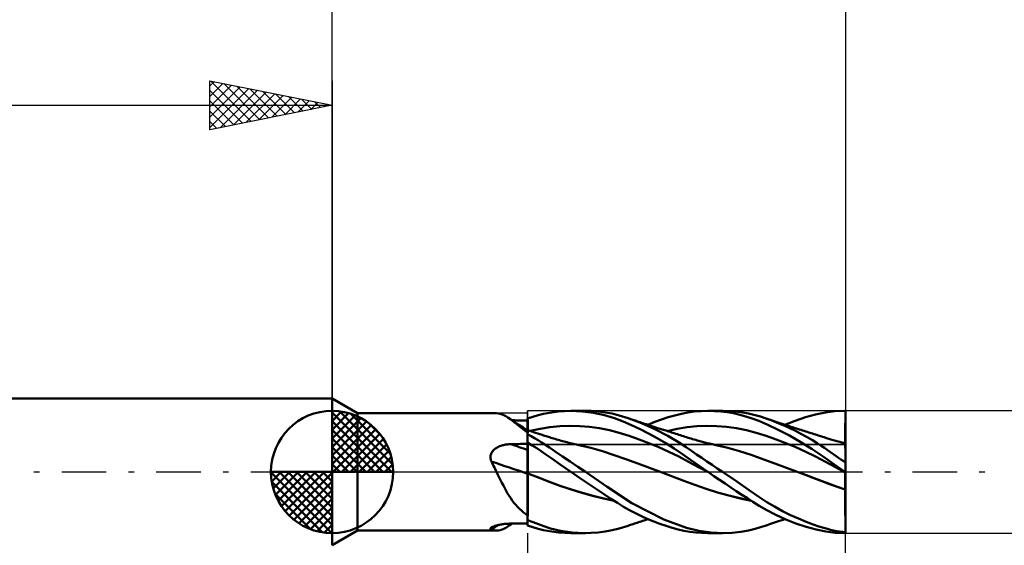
# Model space of a CAD drawing. Header units: millimetres. Extents: x -53 to 71, y -37 to 40.
# Tile 3 of 6: x -13 to 28, y -3 to 18. Entities that reach past the tile are written whole.
import ezdxf

# ---------------------------------------------------------------- set-up
doc = ezdxf.new("R2010")
doc.units = ezdxf.units.MM
doc.header["$LTSCALE"] = 4.55
doc.linetypes.add('LONGDASH_DASH', pattern=[0.85, 0.4, -0.2, 0.05, -0.2])
for name, color, linetype in [('1', 4, 'CONTINUOUS'), ('2', 7, 'CONTINUOUS'), ('4', 2, 'LONGDASH_DASH'), ('CUT', 1, 'CONTINUOUS'), ('NOCUT', 7, 'CONTINUOUS'), ('SK1', 4, 'CONTINUOUS'), ('SK2', 7, 'CONTINUOUS'), ('SK4', 2, 'LONGDASH_DASH')]:
    doc.layers.add(name, color=color, linetype=linetype)

msp = doc.modelspace()

# ---------------------------------------------------------------- linework, layer by layer
at = {"layer": '1', "color": 4, "linetype": 'CONTINUOUS', "lineweight": 50}
for p, q in [((1.039, 2.4), (0, 3)), ((0, -3), (0, 3)), ((8.65, 2.375), (8.891, 2.425)), ((8.891, 2.425), (9.262, 2.476)), ((9.262, 2.476), (9.764, 2.5)), ((10.227, 2.48), (9.764, 2.5)), ((9.765, 2.5), (10.364, 2.5)), ((10.693, 2.421), (10.227, 2.48)), ((10.605, 2.495), (10.317, 2.5)), ((10.89, 2.474), (10.605, 2.495)), ((11.15, 2.322), (10.693, 2.421)), ((11.174, 2.438), (10.89, 2.474)), ((11.456, 2.385), (11.174, 2.438)), ((14.294, 2.381), (14.558, 2.433)), ((14.558, 2.433), (14.823, 2.47)), ((14.823, 2.47), (15.101, 2.493)), ((15.101, 2.493), (15.386, 2.5)), ((15.372, 2.5), (15.969, 2.5)), ((15.643, 2.493), (15.386, 2.5)), ((15.901, 2.474), (15.643, 2.493)), ((16.158, 2.443), (15.901, 2.474)), ((16.371, 2.485), (16.009, 2.5)), ((16.416, 2.399), (16.158, 2.443)), ((16.725, 2.446), (16.371, 2.485)), ((17.036, 2.391), (16.725, 2.446)), ((19.778, 2.352), (20.181, 2.435)), ((20.181, 2.435), (20.573, 2.484)), ((20.573, 2.484), (20.975, 2.5)), ((20.973, 2.5), (21, 2.5)), ((20.979, 2.5), (20.975, 2.5)), ((20.983, 2.5), (20.979, 2.5)), ((20.987, 2.5), (20.983, 2.5)), ((20.992, 2.5), (20.987, 2.5)), ((20.996, 2.5), (20.992, 2.5)), ((21, 2.5), (20.996, 2.5)), ((20.999, 2.32), (21, 2.495)), ((20.999, 2.407), (21, 2.495)), ((21, 2.5), (21, 2.5)), ((21, 2.499), (21, 2.5)), ((21, 2.498), (21, 2.499)), ((21, 2.497), (21, 2.498)), ((21, 2.497), (21, 2.497)), ((21, 2.496), (21, 2.497)), ((21, 2.495), (21, 2.496)), ((21, 2.407), (21, 2.495)), ((1.039, 2.4), (6.731, 2.4)), ((1.039, -2.4), (1.039, 2.4)), ((6.803, 2.395), (6.729, 2.4)), ((6.878, 2.381), (6.803, 2.395)), ((6.953, 2.357), (6.878, 2.381)), ((7.031, 2.323), (6.953, 2.357)), ((7.111, 2.279), (7.031, 2.323)), ((7.192, 2.228), (7.111, 2.279)), ((7.277, 2.169), (7.192, 2.228)), ((7.296, 2.159), (7.192, 2.228)), ((7.365, 2.103), (7.277, 2.169)), ((7.399, 2.09), (7.296, 2.159)), ((7.471, 2.112), (7.365, 2.113)), ((7.458, 2.03), (7.365, 2.103)), ((7.503, 2.022), (7.399, 2.09)), ((7.556, 1.952), (7.458, 2.03)), ((7.577, 2.111), (7.471, 2.112)), ((7.641, 1.933), (7.503, 2.022)), ((7.682, 2.11), (7.577, 2.111)), ((7.788, 2.109), (7.682, 2.11)), ((7.894, 2.108), (7.788, 2.109)), ((8, 2.107), (7.894, 2.108)), ((8, 2.19), (8.218, 2.26)), ((8, 2.189), (8, 2.19)), ((8, 2.188), (8, 2.189)), ((8, 2.189), (8, 2.189)), ((8, 2.187), (8, 2.188)), ((8, 2.186), (8, 2.187)), ((8, 2.187), (8, 2.187)), ((8.001, 2.106), (8, 2.186)), ((8.001, 2.106), (8, 2.186)), ((8, 2.173), (8, 2.186)), ((8, 2.107), (8, 2.186)), ((8, 2.16), (8, 2.173)), ((8, 2.146), (8, 2.16)), ((8, 2.133), (8, 2.146)), ((8, 2.12), (8, 2.133)), ((8, 2.107), (8, 2.12)), ((8, 1.709), (8, 2.107)), ((8.001, 2.027), (8.001, 2.106)), ((8.001, 2.027), (8.001, 2.106)), ((8.002, 1.947), (8.001, 2.027)), ((8.002, 1.947), (8.001, 2.027)), ((8.218, 2.26), (8.435, 2.321)), ((8.435, 2.321), (8.65, 2.375)), ((11.553, 2.198), (11.15, 2.322)), ((11.75, 2.311), (11.456, 2.385)), ((11.907, 2.063), (11.553, 2.198)), ((12.11, 2.199), (11.75, 2.311)), ((12.25, 1.916), (11.907, 2.063)), ((12.656, 1.995), (12.11, 2.199)), ((12.159, 2.183), (12.11, 2.199)), ((12.207, 2.166), (12.159, 2.183)), ((12.256, 2.15), (12.207, 2.166)), ((12.305, 2.134), (12.256, 2.15)), ((12.354, 2.118), (12.305, 2.134)), ((12.402, 2.101), (12.354, 2.118)), ((12.451, 2.085), (12.402, 2.101)), ((12.5, 2.069), (12.451, 2.085)), ((12.553, 2.051), (12.5, 2.069)), ((12.607, 2.034), (12.553, 2.051)), ((12.66, 2.016), (12.607, 2.034)), ((12.714, 1.998), (12.66, 2.016)), ((12.923, 1.93), (13.2, 2.044)), ((13.2, 2.044), (13.477, 2.146)), ((13.477, 2.146), (13.751, 2.237)), ((13.751, 2.237), (14.024, 2.315)), ((14.024, 2.315), (14.294, 2.381)), ((16.674, 2.343), (16.416, 2.399)), ((16.93, 2.275), (16.674, 2.343)), ((17.184, 2.193), (16.93, 2.275)), ((17.301, 2.328), (17.036, 2.391)), ((17.464, 2.086), (17.184, 2.193)), ((17.522, 2.264), (17.301, 2.328)), ((17.819, 1.934), (17.464, 2.086)), ((17.719, 2.199), (17.522, 2.264)), ((17.962, 2.112), (17.719, 2.199)), ((17.79, 2.175), (17.719, 2.199)), ((17.86, 2.151), (17.79, 2.175)), ((17.93, 2.128), (17.86, 2.151)), ((18, 2.104), (17.93, 2.128)), ((18.207, 2.016), (17.962, 2.112)), ((18.079, 2.078), (18, 2.104)), ((18.159, 2.051), (18.079, 2.078)), ((18.238, 2.025), (18.159, 2.051)), ((18.455, 1.912), (18.207, 2.016)), ((18.318, 1.998), (18.238, 2.025)), ((18.526, 1.93), (18.944, 2.097)), ((18.944, 2.097), (19.362, 2.238)), ((19.362, 2.238), (19.778, 2.352)), ((20.996, 1.97), (20.997, 2.057)), ((20.996, 1.97), (20.997, 2.057)), ((20.997, 2.145), (20.998, 2.232)), ((20.997, 2.145), (20.998, 2.232)), ((20.997, 2.057), (20.997, 2.145)), ((20.997, 2.057), (20.997, 2.145)), ((20.998, 2.232), (20.999, 2.32)), ((20.998, 2.232), (20.999, 2.32)), ((20.999, 2.32), (20.999, 2.407)), ((21, 2.32), (21, 2.407)), ((21, 2.232), (21, 2.32)), ((21, 2.145), (21, 2.232)), ((21, 2.057), (21, 2.145)), ((21, 1.97), (21, 2.057)), ((7.659, 1.871), (7.556, 1.952)), ((7.82, 1.817), (7.641, 1.933)), ((7.767, 1.786), (7.659, 1.871)), ((7.88, 1.699), (7.767, 1.786)), ((8, 1.702), (7.82, 1.817)), ((8, 1.611), (7.88, 1.699)), ((8.002, 1.708), (8, 1.709)), ((8, -2.19), (8, 1.709)), ((8, 1.591), (8.001, 1.626)), ((8, 1.59), (8.001, 1.626)), ((8.001, 1.656), (8.002, 1.679)), ((8.001, 1.656), (8.002, 1.679)), ((8.001, 1.626), (8.001, 1.656)), ((8.001, 1.626), (8.001, 1.656)), ((8.003, 1.867), (8.002, 1.947)), ((8.003, 1.867), (8.002, 1.947)), ((8.003, 1.708), (8.002, 1.708)), ((8.002, 1.695), (8.003, 1.705)), ((8.002, 1.695), (8.003, 1.705)), ((8.002, 1.679), (8.002, 1.695)), ((8.002, 1.679), (8.002, 1.695)), ((8.003, 1.788), (8.003, 1.867)), ((8.003, 1.788), (8.003, 1.867)), ((8.004, 1.708), (8.003, 1.788)), ((8.004, 1.708), (8.003, 1.788)), ((8.003, 1.708), (8.003, 1.708)), ((8.084, 1.682), (8.003, 1.708)), ((8.003, 1.708), (8.003, 1.708)), ((8.003, 1.708), (8.003, 1.708)), ((8.003, 1.705), (8.003, 1.708)), ((8.003, 1.705), (8.003, 1.708)), ((8.165, 1.656), (8.084, 1.682)), ((8.103, 1.676), (8.508, 1.763)), ((8.245, 1.629), (8.165, 1.656)), ((8.326, 1.603), (8.245, 1.629)), ((8.508, 1.763), (8.913, 1.829)), ((8.913, 1.829), (9.318, 1.868)), ((9.318, 1.868), (9.723, 1.882)), ((10.128, 1.873), (9.723, 1.882)), ((10.533, 1.841), (10.128, 1.873)), ((10.938, 1.785), (10.533, 1.841)), ((11.343, 1.705), (10.938, 1.785)), ((11.748, 1.599), (11.343, 1.705)), ((12.597, 1.754), (12.25, 1.916)), ((12.947, 1.576), (12.597, 1.754)), ((13.208, 1.748), (12.656, 1.995)), ((12.785, 1.975), (12.714, 1.998)), ((12.857, 1.952), (12.785, 1.975)), ((12.928, 1.928), (12.857, 1.952)), ((13, 1.905), (12.928, 1.928)), ((13.082, 1.878), (13, 1.905)), ((13.165, 1.852), (13.082, 1.878)), ((13.247, 1.825), (13.165, 1.852)), ((13.738, 1.472), (13.208, 1.748)), ((13.329, 1.798), (13.247, 1.825)), ((13.415, 1.771), (13.329, 1.798)), ((13.5, 1.743), (13.415, 1.771)), ((13.554, 1.726), (13.5, 1.743)), ((13.609, 1.708), (13.554, 1.726)), ((13.663, 1.691), (13.609, 1.708)), ((13.718, 1.673), (13.663, 1.691)), ((13.71, 1.675), (14.115, 1.762)), ((13.772, 1.656), (13.718, 1.673)), ((13.827, 1.638), (13.772, 1.656)), ((13.881, 1.621), (13.827, 1.638)), ((13.935, 1.603), (13.881, 1.621)), ((14.115, 1.762), (14.519, 1.827)), ((14.519, 1.827), (14.924, 1.868)), ((14.924, 1.868), (15.329, 1.882)), ((15.734, 1.873), (15.329, 1.882)), ((16.138, 1.841), (15.734, 1.873)), ((16.543, 1.786), (16.138, 1.841)), ((16.948, 1.707), (16.543, 1.786)), ((17.353, 1.602), (16.948, 1.707)), ((18.253, 1.728), (17.819, 1.934)), ((18.716, 1.488), (18.253, 1.728)), ((18.409, 1.968), (18.318, 1.998)), ((18.5, 1.939), (18.409, 1.968)), ((18.703, 1.799), (18.455, 1.912)), ((18.554, 1.921), (18.5, 1.939)), ((18.608, 1.903), (18.554, 1.921)), ((18.662, 1.886), (18.608, 1.903)), ((18.716, 1.868), (18.662, 1.886)), ((18.952, 1.679), (18.703, 1.799)), ((18.77, 1.851), (18.716, 1.868)), ((18.825, 1.833), (18.77, 1.851)), ((18.879, 1.816), (18.825, 1.833)), ((18.933, 1.798), (18.879, 1.816)), ((19, 1.777), (18.933, 1.798)), ((19.198, 1.551), (18.952, 1.679)), ((19.062, 1.757), (19, 1.777)), ((19.125, 1.737), (19.062, 1.757)), ((19.188, 1.717), (19.125, 1.737)), ((19.25, 1.697), (19.188, 1.717)), ((19.313, 1.677), (19.25, 1.697)), ((19.375, 1.657), (19.313, 1.677)), ((19.438, 1.637), (19.375, 1.657)), ((19.5, 1.617), (19.438, 1.637)), ((19.544, 1.603), (19.5, 1.617)), ((20.993, 1.602), (20.994, 1.632)), ((20.993, 1.602), (20.994, 1.632)), ((20.994, 1.724), (20.995, 1.755)), ((20.994, 1.724), (20.995, 1.755)), ((20.994, 1.693), (20.994, 1.724)), ((20.994, 1.693), (20.994, 1.724)), ((20.994, 1.662), (20.994, 1.693)), ((20.994, 1.662), (20.994, 1.693)), ((20.994, 1.632), (20.994, 1.662)), ((20.994, 1.632), (20.994, 1.662)), ((20.995, 1.85), (20.996, 1.882)), ((20.995, 1.85), (20.996, 1.882)), ((20.995, 1.818), (20.995, 1.85)), ((20.995, 1.818), (20.995, 1.85)), ((20.995, 1.786), (20.995, 1.818)), ((20.995, 1.786), (20.995, 1.818)), ((20.995, 1.755), (20.995, 1.786)), ((20.995, 1.755), (20.995, 1.786)), ((20.996, 1.882), (20.996, 1.97)), ((20.996, 1.882), (20.996, 1.97)), ((20.998, 1.882), (20.996, 1.882)), ((20.999, 1.882), (20.998, 1.882)), ((20.999, 1.882), (20.999, 1.882)), ((21, 1.882), (20.999, 1.882)), ((21, 1.882), (21, 1.97)), ((21, 1.85), (21, 1.882)), ((21, 1.818), (21, 1.85)), ((21, 1.786), (21, 1.818)), ((21, 1.754), (21, 1.786)), ((21, 1.723), (21, 1.754)), ((21, 1.692), (21, 1.723)), ((21, 1.661), (21, 1.692)), ((21, 1.631), (21, 1.661)), ((21, 1.601), (21, 1.631)), ((8, 1.548), (8, 1.591)), ((8, 1.548), (8, 1.59)), ((8.142, 1.465), (8, 1.544)), ((8.283, 1.383), (8.142, 1.465)), ((8.424, 1.298), (8.283, 1.383)), ((8.413, 1.575), (8.326, 1.603)), ((8.5, 1.546), (8.413, 1.575)), ((8.564, 1.211), (8.424, 1.298)), ((8.55, 1.53), (8.5, 1.546)), ((8.6, 1.514), (8.55, 1.53)), ((8.706, 1.118), (8.564, 1.211)), ((8.651, 1.497), (8.6, 1.514)), ((8.701, 1.481), (8.651, 1.497)), ((8.751, 1.465), (8.701, 1.481)), ((8.801, 1.448), (8.751, 1.465)), ((8.851, 1.432), (8.801, 1.448)), ((8.901, 1.417), (8.851, 1.432)), ((8.951, 1.401), (8.901, 1.417)), ((9, 1.386), (8.951, 1.401)), ((9.061, 1.367), (9, 1.386)), ((9.122, 1.349), (9.061, 1.367)), ((9.184, 1.331), (9.122, 1.349)), ((9.245, 1.314), (9.184, 1.331)), ((9.306, 1.297), (9.245, 1.314)), ((9.367, 1.28), (9.306, 1.297)), ((9.428, 1.263), (9.367, 1.28)), ((9.489, 1.247), (9.428, 1.263)), ((9.553, 1.23), (9.489, 1.247)), ((9.617, 1.214), (9.553, 1.23)), ((9.681, 1.198), (9.617, 1.214)), ((12.153, 1.472), (11.748, 1.599)), ((12.558, 1.332), (12.153, 1.472)), ((12.963, 1.177), (12.558, 1.332)), ((13.298, 1.385), (12.947, 1.576)), ((13.647, 1.18), (13.298, 1.385)), ((14.167, 1.216), (13.738, 1.472)), ((14, 1.582), (13.935, 1.603)), ((14.063, 1.562), (14, 1.582)), ((14.125, 1.542), (14.063, 1.562)), ((14.188, 1.522), (14.125, 1.542)), ((14.483, 1.01), (14.167, 1.216)), ((14.25, 1.502), (14.188, 1.522)), ((14.313, 1.482), (14.25, 1.502)), ((14.375, 1.462), (14.313, 1.482)), ((14.438, 1.442), (14.375, 1.462)), ((14.5, 1.422), (14.438, 1.442)), ((14.563, 1.402), (14.5, 1.422)), ((14.625, 1.383), (14.563, 1.402)), ((14.688, 1.364), (14.625, 1.383)), ((14.75, 1.345), (14.688, 1.364)), ((14.813, 1.327), (14.75, 1.345)), ((14.875, 1.309), (14.813, 1.327)), ((14.938, 1.291), (14.875, 1.309)), ((15, 1.273), (14.938, 1.291)), ((15.049, 1.26), (15, 1.273)), ((15.098, 1.247), (15.049, 1.26)), ((15.148, 1.234), (15.098, 1.247)), ((15.199, 1.22), (15.148, 1.234)), ((15.249, 1.208), (15.199, 1.22)), ((17.757, 1.474), (17.353, 1.602)), ((18.162, 1.332), (17.757, 1.474)), ((18.567, 1.177), (18.162, 1.332)), ((19.179, 1.224), (18.716, 1.488)), ((19.642, 0.937), (19.179, 1.224)), ((19.435, 1.421), (19.198, 1.551)), ((19.648, 1.296), (19.435, 1.421)), ((19.601, 1.585), (19.544, 1.603)), ((19.658, 1.567), (19.601, 1.585)), ((19.838, 1.18), (19.648, 1.296)), ((19.715, 1.549), (19.658, 1.567)), ((19.772, 1.531), (19.715, 1.549)), ((19.829, 1.513), (19.772, 1.531)), ((19.886, 1.495), (19.829, 1.513)), ((19.943, 1.477), (19.886, 1.495)), ((20, 1.459), (19.943, 1.477)), ((20.065, 1.438), (20, 1.459)), ((20.131, 1.417), (20.065, 1.438)), ((20.223, 1.388), (20.131, 1.417)), ((20.315, 1.36), (20.223, 1.388)), ((20.408, 1.331), (20.315, 1.36)), ((20.5, 1.304), (20.408, 1.331)), ((20.551, 1.289), (20.5, 1.304)), ((20.602, 1.275), (20.551, 1.289)), ((20.653, 1.261), (20.602, 1.275)), ((20.704, 1.247), (20.653, 1.261)), ((20.776, 1.227), (20.704, 1.247)), ((20.848, 1.208), (20.776, 1.227)), ((20.991, 1.287), (20.992, 1.305)), ((20.991, 1.287), (20.992, 1.305)), ((20.991, 1.269), (20.991, 1.287)), ((20.991, 1.269), (20.991, 1.287)), ((20.991, 1.253), (20.991, 1.269)), ((20.991, 1.253), (20.991, 1.269)), ((20.991, 1.239), (20.991, 1.253)), ((20.991, 1.239), (20.991, 1.253)), ((20.991, 1.225), (20.991, 1.239)), ((20.991, 1.225), (20.991, 1.239)), ((20.991, 1.213), (20.991, 1.225)), ((20.991, 1.213), (20.991, 1.225)), ((20.991, 1.202), (20.991, 1.213)), ((20.991, 1.202), (20.991, 1.213)), ((20.992, 1.438), (20.993, 1.463)), ((20.992, 1.438), (20.993, 1.463)), ((20.992, 1.413), (20.992, 1.438)), ((20.992, 1.413), (20.992, 1.438)), ((20.992, 1.39), (20.992, 1.413)), ((20.992, 1.39), (20.992, 1.413)), ((20.992, 1.367), (20.992, 1.39)), ((20.992, 1.367), (20.992, 1.39)), ((20.992, 1.345), (20.992, 1.367)), ((20.992, 1.345), (20.992, 1.367)), ((20.992, 1.324), (20.992, 1.345)), ((20.992, 1.324), (20.992, 1.345)), ((20.992, 1.305), (20.992, 1.324)), ((20.992, 1.305), (20.992, 1.324)), ((20.993, 1.573), (20.993, 1.602)), ((20.993, 1.573), (20.993, 1.602)), ((20.993, 1.545), (20.993, 1.573)), ((20.993, 1.545), (20.993, 1.573)), ((20.993, 1.517), (20.993, 1.545)), ((20.993, 1.517), (20.993, 1.545)), ((20.993, 1.49), (20.993, 1.517)), ((20.993, 1.49), (20.993, 1.517)), ((20.993, 1.463), (20.993, 1.49)), ((20.993, 1.463), (20.993, 1.49)), ((21, 1.572), (21, 1.601)), ((21, 1.543), (21, 1.572)), ((21, 1.515), (21, 1.543)), ((21, 1.488), (21, 1.515)), ((21, 1.462), (21, 1.488)), ((21, 1.436), (21, 1.462)), ((21, 1.411), (21, 1.436)), ((21, 1.388), (21, 1.411)), ((21, 1.365), (21, 1.388)), ((21, 1.343), (21, 1.365)), ((21, 1.322), (21, 1.343)), ((21, 1.303), (21, 1.322)), ((21, 1.284), (21, 1.303)), ((21, 1.267), (21, 1.284)), ((21, 1.251), (21, 1.267)), ((21, 1.236), (21, 1.251)), ((21, 1.223), (21, 1.236)), ((21, 1.21), (21, 1.223)), ((21, 1.2), (21, 1.21)), ((6.522, 0.78), (6.542, 0.814)), ((6.542, 0.814), (6.565, 0.846)), ((6.565, 0.846), (6.59, 0.876)), ((6.59, 0.876), (6.618, 0.904)), ((6.618, 0.904), (6.649, 0.931)), ((6.649, 0.931), (6.681, 0.955)), ((6.681, 0.955), (6.714, 0.978)), ((6.714, 0.978), (6.749, 0.999)), ((6.749, 0.999), (6.785, 1.018)), ((6.785, 1.018), (6.822, 1.035)), ((6.822, 1.035), (6.86, 1.051)), ((6.86, 1.051), (6.899, 1.066)), ((6.899, 1.066), (6.938, 1.079)), ((6.938, 1.079), (6.978, 1.091)), ((6.978, 1.091), (7.018, 1.101)), ((7.018, 1.101), (7.059, 1.11)), ((7.059, 1.11), (7.1, 1.118)), ((7.1, 1.118), (7.141, 1.124)), ((7.141, 1.124), (7.182, 1.129)), ((7.182, 1.129), (7.224, 1.133)), ((7.224, 1.133), (7.266, 1.136)), ((7.266, 1.136), (7.308, 1.137)), ((7.308, 1.137), (7.407, 1.139)), ((7.407, 1.139), (7.505, 1.141)), ((7.505, 1.141), (7.604, 1.143)), ((7.604, 1.143), (7.703, 1.144)), ((7.703, 1.144), (7.802, 1.146)), ((7.802, 1.146), (7.901, 1.148)), ((7.901, 1.148), (8, 1.149)), ((8.187, 1.089), (8, 1.205)), ((8.001, 1.16), (8, 1.203)), ((8.001, 1.16), (8, 1.203)), ((8, 0.904), (8, 0.904)), ((8.001, 0.904), (8, 0.904)), ((8, 0.904), (8, 0.904)), ((8, 0.904), (8, 0.904)), ((8.001, 1.117), (8.001, 1.16)), ((8.001, 1.117), (8.001, 1.16)), ((8.002, 1.074), (8.001, 1.117)), ((8.002, 1.074), (8.001, 1.117)), ((8.001, 0.904), (8.001, 0.904)), ((8.001, 0.904), (8.001, 0.904)), ((8.002, 0.904), (8.001, 0.904)), ((8.001, 0.904), (8.001, 0.904)), ((8.001, 0.904), (8.001, 0.904)), ((8.001, 0.904), (8.001, 0.904)), ((8.001, 0.904), (8.001, 0.904)), ((8.003, 1.031), (8.002, 1.074)), ((8.003, 1.031), (8.002, 1.074)), ((8.002, 0.903), (8.002, 0.904)), ((8.002, 0.904), (8.002, 0.904)), ((8.002, 0.903), (8.002, 0.903)), ((8.002, 0.903), (8.002, 0.903)), ((8.003, 0.903), (8.002, 0.903)), ((8.002, 0.903), (8.002, 0.903)), ((8.003, 0.988), (8.003, 1.031)), ((8.003, 0.988), (8.003, 1.031)), ((8.004, 0.945), (8.003, 0.988)), ((8.004, 0.945), (8.003, 0.988)), ((8.003, 0.903), (8.003, 0.903)), ((8.003, 0.903), (8.003, 0.903)), ((8.004, 0.903), (8.003, 0.903)), ((8.003, 0.903), (8.003, 0.903)), ((8.003, 0.903), (8.003, 0.903)), ((8.003, 0.903), (8.003, 0.903)), ((8.003, 0.903), (8.003, 0.903)), ((8.004, 0.902), (8.004, 0.945)), ((8.004, 0.902), (8.004, 0.945)), ((8.004, 0.903), (8.004, 0.903)), ((8.004, 0.903), (8.004, 0.903)), ((8.004, 0.902), (8.004, 0.903)), ((8.004, 0.903), (8.004, 0.903)), ((8.005, 0.874), (8.004, 0.902)), ((8.005, 0.874), (8.004, 0.902)), ((8.004, 0.902), (8.004, 0.902)), ((8.004, 0.902), (8.004, 0.902)), ((8.005, 0.841), (8.005, 0.874)), ((8.005, 0.841), (8.005, 0.874)), ((8.006, 0.806), (8.005, 0.841)), ((8.006, 0.806), (8.005, 0.841)), ((8.006, 0.768), (8.006, 0.806)), ((8.006, 0.768), (8.006, 0.806)), ((8.373, 0.969), (8.187, 1.089)), ((8.558, 0.844), (8.373, 0.969)), ((8.742, 0.716), (8.558, 0.844)), ((8.891, 0.995), (8.706, 1.118)), ((9.132, 0.832), (8.891, 0.995)), ((9.427, 0.633), (9.132, 0.832)), ((9.745, 1.182), (9.681, 1.198)), ((9.808, 1.166), (9.745, 1.182)), ((9.872, 1.151), (9.808, 1.166)), ((9.936, 1.136), (9.872, 1.151)), ((10, 1.122), (9.936, 1.136)), ((10.05, 1.111), (10, 1.122)), ((10.1, 1.1), (10.05, 1.111)), ((10.58, 0.985), (10.1, 1.1)), ((11.061, 0.85), (10.58, 0.985)), ((11.542, 0.693), (11.061, 0.85)), ((13.368, 1.01), (12.963, 1.177)), ((13.773, 0.827), (13.368, 1.01)), ((13.993, 0.963), (13.647, 1.18)), ((14.178, 0.629), (13.773, 0.827)), ((14.334, 0.733), (13.993, 0.963)), ((14.701, 0.862), (14.483, 1.01)), ((14.909, 0.719), (14.701, 0.862)), ((15.299, 1.195), (15.249, 1.208)), ((15.349, 1.182), (15.299, 1.195)), ((15.4, 1.17), (15.349, 1.182)), ((15.45, 1.158), (15.4, 1.17)), ((15.5, 1.146), (15.45, 1.158)), ((15.551, 1.134), (15.5, 1.146)), ((15.602, 1.122), (15.551, 1.134)), ((15.654, 1.111), (15.602, 1.122)), ((15.705, 1.099), (15.654, 1.111)), ((16.185, 0.985), (15.705, 1.099)), ((16.666, 0.851), (16.185, 0.985)), ((17.147, 0.697), (16.666, 0.851)), ((18.972, 1.01), (18.567, 1.177)), ((19.377, 0.829), (18.972, 1.01)), ((19.781, 0.633), (19.377, 0.829)), ((20.095, 0.629), (19.642, 0.937)), ((20.002, 1.074), (19.838, 1.18)), ((20.14, 0.982), (20.002, 1.074)), ((20.252, 0.905), (20.14, 0.982)), ((20.345, 0.84), (20.252, 0.905)), ((20.438, 0.775), (20.345, 0.84)), ((20.92, 1.19), (20.848, 1.208)), ((20.993, 1.172), (20.92, 1.19)), ((20.991, 1.192), (20.991, 1.202)), ((20.991, 1.192), (20.991, 1.202)), ((20.991, 1.184), (20.991, 1.192)), ((20.991, 1.184), (20.991, 1.192)), ((20.991, 1.177), (20.991, 1.184)), ((20.991, 1.177), (20.991, 1.184)), ((20.991, 1.172), (20.991, 1.177)), ((20.991, 1.172), (20.991, 1.177)), ((20.993, 1.169), (20.993, 1.172)), ((20.993, 1.169), (20.993, 1.172)), ((20.994, 1.172), (20.993, 1.172)), ((20.993, 1.16), (20.993, 1.169)), ((20.993, 1.16), (20.993, 1.169)), ((20.994, 1.146), (20.993, 1.16)), ((20.994, 1.146), (20.993, 1.16)), ((20.995, 1.171), (20.994, 1.172)), ((20.994, 1.125), (20.994, 1.146)), ((20.994, 1.125), (20.994, 1.146)), ((20.995, 1.1), (20.994, 1.125)), ((20.995, 1.1), (20.994, 1.125)), ((20.996, 1.171), (20.995, 1.171)), ((20.995, 1.068), (20.995, 1.1)), ((20.995, 1.068), (20.995, 1.1)), ((20.996, 1.031), (20.995, 1.068)), ((20.996, 1.031), (20.995, 1.068)), ((20.997, 1.171), (20.996, 1.171)), ((20.996, 0.989), (20.996, 1.031)), ((20.996, 0.989), (20.996, 1.031)), ((20.997, 0.942), (20.996, 0.989)), ((20.997, 0.942), (20.996, 0.989)), ((20.999, 1.17), (20.997, 1.171)), ((20.997, 0.89), (20.997, 0.942)), ((20.997, 0.89), (20.997, 0.942)), ((20.998, 0.832), (20.997, 0.89)), ((20.998, 0.832), (20.997, 0.89)), ((20.998, 0.77), (20.998, 0.832)), ((20.998, 0.77), (20.998, 0.832)), ((21, 1.17), (20.999, 1.17)), ((21, 1.19), (21, 1.2)), ((21, 1.182), (21, 1.19)), ((21, 1.175), (21, 1.182)), ((21, 1.17), (21, 1.175)), ((21, -2.5), (21, 1.17)), ((6.479, 0.629), (6.484, 0.668)), ((6.479, 0.589), (6.479, 0.629)), ((6.482, 0.55), (6.479, 0.589)), ((6.489, 0.51), (6.482, 0.55)), ((6.484, 0.668), (6.492, 0.707)), ((6.5, 0.471), (6.489, 0.51)), ((6.492, 0.707), (6.505, 0.744)), ((6.514, 0.433), (6.5, 0.471)), ((6.505, 0.744), (6.522, 0.78)), ((6.546, 0.372), (6.514, 0.433)), ((8.006, 0.726), (8.006, 0.768)), ((8.006, 0.726), (8.006, 0.768)), ((8.007, 0.682), (8.006, 0.726)), ((8.007, 0.682), (8.006, 0.726)), ((8.007, 0.635), (8.007, 0.682)), ((8.007, 0.635), (8.007, 0.682)), ((8.007, 0.587), (8.007, 0.635)), ((8.007, 0.587), (8.007, 0.635)), ((8.008, 0.537), (8.007, 0.587)), ((8.008, 0.537), (8.007, 0.587)), ((8.008, 0.485), (8.008, 0.537)), ((8.008, 0.485), (8.008, 0.537)), ((8.008, 0.432), (8.008, 0.485)), ((8.008, 0.432), (8.008, 0.485)), ((8.008, 0.377), (8.008, 0.432)), ((8.008, 0.378), (8.008, 0.432)), ((8.984, 0.544), (8.742, 0.716)), ((9.327, 0.302), (8.984, 0.544)), ((9.738, 0.423), (9.427, 0.633)), ((10.051, 0.212), (9.738, 0.423)), ((12.022, 0.521), (11.542, 0.693)), ((12.503, 0.346), (12.022, 0.521)), ((14.583, 0.414), (14.178, 0.629)), ((14.667, 0.496), (14.334, 0.733)), ((14.988, 0.197), (14.583, 0.414)), ((15.012, 0.25), (14.667, 0.496)), ((15.12, 0.576), (14.909, 0.719)), ((15.331, 0.432), (15.12, 0.576)), ((15.542, 0.289), (15.331, 0.432)), ((17.627, 0.523), (17.147, 0.697)), ((18.107, 0.347), (17.627, 0.523)), ((20.186, 0.421), (19.781, 0.633)), ((20.528, 0.316), (20.095, 0.629)), ((20.591, 0.2), (20.186, 0.421)), ((20.531, 0.71), (20.438, 0.775)), ((20.624, 0.646), (20.531, 0.71)), ((20.718, 0.581), (20.624, 0.646)), ((20.812, 0.516), (20.718, 0.581)), ((20.906, 0.451), (20.812, 0.516)), ((21, 0.386), (20.906, 0.451)), ((20.998, 0.703), (20.998, 0.77)), ((20.998, 0.703), (20.998, 0.77)), ((20.999, 0.632), (20.998, 0.703)), ((20.999, 0.632), (20.998, 0.703)), ((20.999, 0.557), (20.999, 0.632)), ((20.999, 0.557), (20.999, 0.632)), ((21, 0.477), (20.999, 0.557)), ((21, 0.477), (20.999, 0.557)), ((21, 0.395), (21, 0.477)), ((21, 0.395), (21, 0.477)), ((6.577, 0.31), (6.546, 0.372)), ((6.609, 0.248), (6.577, 0.31)), ((6.639, 0.186), (6.609, 0.248)), ((6.67, 0.124), (6.639, 0.186)), ((6.7, 0.062), (6.67, 0.124)), ((6.731, 0), (6.7, 0.062)), ((6.785, -0.112), (6.731, 0)), ((8.009, 0.323), (8.008, 0.378)), ((8.009, 0.323), (8.008, 0.377)), ((8.008, 0), (8.009, 0.052)), ((8.008, 0), (8.009, 0.052)), ((8.008, -0.009), (8.008, 0)), ((8.008, -0.009), (8.008, 0)), ((8.009, 0.268), (8.009, 0.323)), ((8.009, 0.268), (8.009, 0.323)), ((8.009, 0.213), (8.009, 0.268)), ((8.009, 0.213), (8.009, 0.268)), ((8.009, 0.158), (8.009, 0.213)), ((8.009, 0.158), (8.009, 0.213)), ((8.009, 0.104), (8.009, 0.158)), ((8.009, 0.104), (8.009, 0.158)), ((8.009, 0.052), (8.009, 0.104)), ((8.009, 0.052), (8.009, 0.104)), ((9.765, 0), (9.327, 0.302)), ((9.769, -0.002), (9.765, 0)), ((10.365, 0), (10.051, 0.212)), ((11.25, -0.608), (10.365, 0)), ((12.983, 0.17), (12.503, 0.346)), ((13.464, -0.008), (12.983, 0.17)), ((15.394, -0.015), (14.988, 0.197)), ((15.371, 0), (15.012, 0.25)), ((15.379, -0.005), (15.371, 0)), ((15.755, 0.145), (15.542, 0.289)), ((15.969, 0), (15.755, 0.145)), ((18.588, 0.17), (18.107, 0.347)), ((19.069, -0.008), (18.588, 0.17)), ((20.973, 0), (20.528, 0.316)), ((20.996, -0.016), (20.591, 0.2)), ((20.977, -0.003), (20.973, 0)), ((6.839, -0.224), (6.785, -0.112)), ((6.894, -0.335), (6.839, -0.224)), ((6.949, -0.446), (6.894, -0.335)), ((8.001, -0.061), (8, -0.061)), ((8.004, -0.062), (8, -0.061)), ((8.003, -0.062), (8.001, -0.061)), ((8.004, -0.062), (8.003, -0.062)), ((8.008, -0.064), (8.004, -0.062)), ((8.005, -0.063), (8.004, -0.062)), ((8.007, -0.063), (8.005, -0.063)), ((8.006, -0.432), (8.007, -0.336)), ((8.006, -0.431), (8.007, -0.336)), ((8.008, -0.064), (8.007, -0.063)), ((8.007, -0.243), (8.008, -0.152)), ((8.007, -0.243), (8.008, -0.152)), ((8.007, -0.336), (8.007, -0.243)), ((8.007, -0.336), (8.007, -0.243)), ((8.008, -0.018), (8.008, -0.009)), ((8.008, -0.018), (8.008, -0.009)), ((8.008, -0.028), (8.008, -0.018)), ((8.008, -0.028), (8.008, -0.018)), ((8.008, -0.037), (8.008, -0.028)), ((8.008, -0.037), (8.008, -0.028)), ((8.008, -0.046), (8.008, -0.037)), ((8.008, -0.046), (8.008, -0.037)), ((8.008, -0.055), (8.008, -0.046)), ((8.008, -0.055), (8.008, -0.046)), ((8.008, -0.064), (8.008, -0.055)), ((8.008, -0.064), (8.008, -0.055)), ((8.45, -0.233), (8.008, -0.064)), ((8.476, -0.243), (8.008, -0.064)), ((8.008, -0.064), (8.008, -0.064)), ((8.008, -0.064), (8.008, -0.064)), ((8.008, -0.064), (8.008, -0.064)), ((8.008, -0.064), (8.008, -0.064)), ((8.008, -0.064), (8.008, -0.064)), ((8.008, -0.064), (8.008, -0.064)), ((8.008, -0.064), (8.008, -0.064)), ((8.008, -0.064), (8.008, -0.064)), ((8.008, -0.064), (8.008, -0.064)), ((8.008, -0.064), (8.008, -0.064)), ((8.008, -0.064), (8.008, -0.064)), ((8.008, -0.064), (8.008, -0.064)), ((8.008, -0.152), (8.008, -0.064)), ((8.008, -0.152), (8.008, -0.064)), ((8.891, -0.406), (8.45, -0.233)), ((8.915, -0.414), (8.476, -0.243)), ((9.773, -0.005), (9.769, -0.002)), ((9.776, -0.007), (9.773, -0.005)), ((9.78, -0.01), (9.776, -0.007)), ((9.783, -0.012), (9.78, -0.01)), ((9.787, -0.015), (9.783, -0.012)), ((10.118, -0.239), (9.787, -0.015)), ((10.45, -0.462), (10.118, -0.239)), ((13.925, -0.181), (13.464, -0.008)), ((13.932, -0.184), (13.464, -0.008)), ((14.385, -0.359), (13.925, -0.181)), ((14.391, -0.36), (13.932, -0.184)), ((14.846, -0.533), (14.385, -0.359)), ((14.838, -0.529), (14.391, -0.36)), ((15.383, -0.008), (15.379, -0.005)), ((15.39, -0.013), (15.383, -0.008)), ((15.394, -0.015), (15.39, -0.013)), ((15.622, -0.171), (15.394, -0.015)), ((15.851, -0.326), (15.622, -0.171)), ((16.079, -0.478), (15.851, -0.326)), ((16.551, -0.395), (15.969, 0)), ((17.066, -0.75), (16.551, -0.395)), ((19.069, -0.008), (19.069, -0.008)), ((19.069, -0.008), (19.069, -0.008)), ((19.069, -0.008), (19.069, -0.008)), ((19.069, -0.008), (19.069, -0.008)), ((19.389, -0.127), (19.069, -0.008)), ((19.406, -0.133), (19.069, -0.008)), ((19.069, -0.008), (19.069, -0.008)), ((19.069, -0.008), (19.069, -0.008)), ((19.71, -0.248), (19.389, -0.127)), ((19.726, -0.254), (19.406, -0.133)), ((20.03, -0.371), (19.71, -0.248)), ((20.043, -0.375), (19.726, -0.254)), ((20.351, -0.493), (20.03, -0.371)), ((20.35, -0.492), (20.043, -0.375)), ((20.981, -0.005), (20.977, -0.003)), ((20.985, -0.008), (20.981, -0.005)), ((20.988, -0.01), (20.985, -0.008)), ((20.992, -0.013), (20.988, -0.01)), ((20.991, -0.329), (20.992, -0.303)), ((20.991, -0.329), (20.992, -0.303)), ((20.991, -0.356), (20.991, -0.329)), ((20.991, -0.356), (20.991, -0.329)), ((20.991, -0.383), (20.991, -0.356)), ((20.991, -0.383), (20.991, -0.356)), ((20.991, -0.411), (20.991, -0.383)), ((20.991, -0.411), (20.991, -0.383)), ((20.996, -0.016), (20.992, -0.013)), ((20.992, -0.167), (20.993, -0.148)), ((20.992, -0.167), (20.993, -0.148)), ((20.992, -0.187), (20.992, -0.167)), ((20.992, -0.187), (20.992, -0.167)), ((20.992, -0.208), (20.992, -0.187)), ((20.992, -0.209), (20.992, -0.187)), ((20.992, -0.231), (20.992, -0.208)), ((20.992, -0.231), (20.992, -0.209)), ((20.992, -0.254), (20.992, -0.231)), ((20.992, -0.254), (20.992, -0.231)), ((20.992, -0.278), (20.992, -0.254)), ((20.992, -0.278), (20.992, -0.254)), ((20.992, -0.303), (20.992, -0.278)), ((20.992, -0.303), (20.992, -0.278)), ((20.993, -0.084), (20.993, -0.071)), ((20.993, -0.084), (20.993, -0.071)), ((20.993, -0.098), (20.993, -0.084)), ((20.993, -0.098), (20.993, -0.084)), ((20.993, -0.114), (20.993, -0.098)), ((20.993, -0.114), (20.993, -0.098)), ((20.993, -0.13), (20.993, -0.114)), ((20.993, -0.13), (20.993, -0.114)), ((20.993, -0.148), (20.993, -0.13)), ((20.993, -0.148), (20.993, -0.13)), ((20.994, -0.033), (20.995, -0.026)), ((20.994, -0.033), (20.995, -0.026)), ((20.994, -0.04), (20.994, -0.033)), ((20.994, -0.04), (20.994, -0.033)), ((20.994, -0.049), (20.994, -0.04)), ((20.994, -0.049), (20.994, -0.04)), ((20.994, -0.059), (20.994, -0.049)), ((20.994, -0.059), (20.994, -0.049)), ((20.993, -0.071), (20.994, -0.059)), ((20.993, -0.071), (20.994, -0.059)), ((20.995, -0.016), (20.996, -0.016)), ((20.995, -0.016), (20.996, -0.016)), ((20.995, -0.018), (20.995, -0.016)), ((20.995, -0.018), (20.995, -0.016)), ((20.995, -0.022), (20.995, -0.018)), ((20.995, -0.022), (20.995, -0.018)), ((20.995, -0.026), (20.995, -0.022)), ((20.995, -0.026), (20.995, -0.022)), ((20.997, -0.016), (20.996, -0.016)), ((20.996, -0.016), (20.996, -0.016)), ((20.996, -0.016), (20.996, -0.016)), ((20.996, -0.016), (20.996, -0.016)), ((20.996, -0.016), (20.996, -0.016)), ((20.996, -0.016), (20.996, -0.016)), ((20.996, -0.016), (20.996, -0.016)), ((20.996, -0.016), (20.996, -0.016)), ((20.996, -0.016), (20.996, -0.016)), ((20.997, -0.017), (20.997, -0.016)), ((20.998, -0.017), (20.997, -0.017)), ((20.999, -0.018), (20.998, -0.017)), ((20.999, -0.018), (20.999, -0.018)), ((21, -0.019), (20.999, -0.018)), ((7.006, -0.556), (6.949, -0.446)), ((7.063, -0.665), (7.006, -0.556)), ((7.122, -0.772), (7.063, -0.665)), ((7.182, -0.875), (7.122, -0.772)), ((8.005, -0.628), (8.006, -0.529)), ((8.005, -0.629), (8.006, -0.53)), ((8.005, -0.729), (8.005, -0.628)), ((8.005, -0.73), (8.005, -0.629)), ((8.005, -0.832), (8.005, -0.729)), ((8.005, -0.833), (8.005, -0.73)), ((8.006, -0.529), (8.006, -0.431)), ((8.006, -0.53), (8.006, -0.432)), ((9.333, -0.567), (8.891, -0.406)), ((9.354, -0.575), (8.915, -0.414)), ((9.774, -0.715), (9.333, -0.567)), ((9.795, -0.721), (9.354, -0.575)), ((10.215, -0.85), (9.774, -0.715)), ((10.237, -0.855), (9.795, -0.721)), ((10.782, -0.683), (10.45, -0.462)), ((11.109, -0.899), (10.782, -0.683)), ((12.265, -1.283), (11.25, -0.608)), ((15.302, -0.689), (14.838, -0.529)), ((15.307, -0.691), (14.846, -0.533)), ((15.768, -0.834), (15.302, -0.689)), ((15.767, -0.835), (15.307, -0.691)), ((16.308, -0.63), (16.079, -0.478)), ((16.537, -0.781), (16.308, -0.63)), ((16.765, -0.93), (16.537, -0.781)), ((17.463, -1.022), (17.066, -0.75)), ((20.664, -0.607), (20.35, -0.492)), ((20.671, -0.61), (20.351, -0.493)), ((20.992, -0.718), (20.664, -0.607)), ((20.992, -0.718), (20.671, -0.61)), ((20.991, -0.44), (20.991, -0.411)), ((20.991, -0.44), (20.991, -0.411)), ((20.991, -0.47), (20.991, -0.44)), ((20.991, -0.47), (20.991, -0.44)), ((20.991, -0.5), (20.991, -0.47)), ((20.991, -0.5), (20.991, -0.47)), ((20.991, -0.53), (20.991, -0.5)), ((20.991, -0.53), (20.991, -0.5)), ((20.991, -0.56), (20.991, -0.53)), ((20.991, -0.561), (20.991, -0.53)), ((20.991, -0.592), (20.991, -0.56)), ((20.991, -0.592), (20.991, -0.561)), ((20.991, -0.623), (20.991, -0.592)), ((20.991, -0.623), (20.991, -0.592)), ((20.992, -0.654), (20.991, -0.623)), ((20.992, -0.654), (20.991, -0.623)), ((20.992, -0.686), (20.992, -0.654)), ((20.992, -0.686), (20.992, -0.654)), ((20.992, -0.718), (20.992, -0.686)), ((20.992, -0.718), (20.992, -0.686)), ((20.992, -0.823), (20.992, -0.718)), ((20.992, -0.823), (20.992, -0.718)), ((20.992, -0.718), (20.992, -0.718)), ((20.992, -0.718), (20.992, -0.718)), ((20.993, -0.718), (20.992, -0.718)), ((20.995, -0.719), (20.992, -0.718)), ((20.992, -0.718), (20.992, -0.718)), ((20.992, -0.718), (20.992, -0.718)), ((20.996, -0.719), (20.993, -0.718)), ((20.996, -0.719), (20.995, -0.719)), ((20.997, -0.72), (20.996, -0.719)), ((20.997, -0.72), (20.996, -0.719)), ((20.999, -0.72), (20.997, -0.72)), ((20.999, -0.72), (20.997, -0.72)), ((21, -0.72), (20.999, -0.72)), ((21, -0.721), (20.999, -0.72)), ((7.243, -0.976), (7.182, -0.875)), ((7.307, -1.073), (7.243, -0.976)), ((7.373, -1.168), (7.307, -1.073)), ((7.441, -1.259), (7.373, -1.168)), ((8.003, -1.143), (8.004, -1.039)), ((8.003, -1.144), (8.004, -1.04)), ((8.003, -1.247), (8.003, -1.143)), ((8.003, -1.248), (8.003, -1.144)), ((8.004, -0.935), (8.005, -0.832)), ((8.004, -0.936), (8.005, -0.833)), ((8.004, -1.039), (8.004, -0.935)), ((8.004, -1.04), (8.004, -0.936)), ((10.657, -0.973), (10.215, -0.85)), ((10.679, -0.976), (10.237, -0.855)), ((11.098, -1.084), (10.657, -0.973)), ((11.121, -1.086), (10.679, -0.976)), ((11.54, -1.181), (11.098, -1.084)), ((11.407, -1.096), (11.109, -0.899)), ((11.536, -1.178), (11.121, -1.086)), ((11.675, -1.269), (11.407, -1.096)), ((16.228, -0.964), (15.767, -0.835)), ((16.232, -0.963), (15.768, -0.834)), ((16.689, -1.08), (16.228, -0.964)), ((16.689, -1.076), (16.232, -0.963)), ((17.143, -1.176), (16.689, -1.076)), ((17.149, -1.18), (16.689, -1.08)), ((16.992, -1.077), (16.765, -0.93)), ((17.216, -1.221), (16.992, -1.077)), ((17.783, -1.229), (17.463, -1.022)), ((20.993, -0.927), (20.992, -0.823)), ((20.993, -0.927), (20.992, -0.823)), ((20.993, -1.032), (20.993, -0.927)), ((20.993, -1.032), (20.993, -0.927)), ((20.994, -1.136), (20.993, -1.032)), ((20.994, -1.136), (20.993, -1.032)), ((20.994, -1.239), (20.994, -1.136)), ((20.994, -1.24), (20.994, -1.136)), ((7.513, -1.346), (7.441, -1.259)), ((7.587, -1.429), (7.513, -1.346)), ((7.663, -1.508), (7.587, -1.429)), ((7.743, -1.582), (7.663, -1.508)), ((7.825, -1.652), (7.743, -1.582)), ((8.001, -1.66), (8.002, -1.558)), ((8.001, -1.66), (8.002, -1.559)), ((8.002, -1.352), (8.003, -1.247)), ((8.002, -1.353), (8.003, -1.248)), ((8.002, -1.455), (8.002, -1.352)), ((8.002, -1.456), (8.002, -1.353)), ((8.002, -1.558), (8.002, -1.455)), ((8.002, -1.559), (8.002, -1.456)), ((11.923, -1.421), (11.675, -1.269)), ((12.168, -1.561), (11.923, -1.421)), ((12.414, -1.691), (12.168, -1.561)), ((13.57, -1.951), (12.265, -1.283)), ((17.47, -1.381), (17.216, -1.221)), ((17.782, -1.564), (17.47, -1.381)), ((18.157, -1.76), (17.782, -1.564)), ((18.103, -1.419), (17.783, -1.229)), ((18.428, -1.597), (18.103, -1.419)), ((18.755, -1.761), (18.428, -1.597)), ((20.995, -1.342), (20.994, -1.239)), ((20.995, -1.342), (20.994, -1.24)), ((20.995, -1.444), (20.995, -1.342)), ((20.995, -1.443), (20.995, -1.342)), ((20.995, -1.543), (20.995, -1.443)), ((20.995, -1.543), (20.995, -1.444)), ((20.996, -1.641), (20.995, -1.543)), ((20.996, -1.641), (20.995, -1.543)), ((7.911, -1.717), (7.825, -1.652)), ((8, -1.779), (7.911, -1.717)), ((8, -1.859), (8.001, -1.76)), ((8, -1.859), (8.001, -1.761)), ((8, -1.956), (8, -1.859)), ((8, -1.956), (8, -1.859)), ((8.22, -2.057), (8, -1.966)), ((8.001, -1.76), (8.001, -1.66)), ((8.001, -1.761), (8.001, -1.66)), ((12.662, -1.813), (12.414, -1.691)), ((12.642, -2.022), (12.699, -2.003)), ((12.913, -1.926), (12.662, -1.813)), ((12.699, -2.003), (12.77, -1.98)), ((12.77, -1.98), (12.846, -1.955)), ((12.846, -1.955), (12.923, -1.93)), ((13.164, -2.03), (12.913, -1.926)), ((14.495, -2.29), (13.57, -1.951)), ((18.567, -1.948), (18.157, -1.76)), ((18.265, -2.016), (18.351, -1.987)), ((18.351, -1.987), (18.452, -1.954)), ((18.452, -1.954), (18.526, -1.93)), ((18.978, -2.11), (18.567, -1.948)), ((19.081, -1.91), (18.755, -1.761)), ((19.399, -2.043), (19.081, -1.91)), ((20.996, -1.737), (20.996, -1.641)), ((20.996, -1.737), (20.996, -1.641)), ((20.997, -1.83), (20.996, -1.737)), ((20.997, -1.83), (20.996, -1.737)), ((20.997, -1.921), (20.997, -1.83)), ((20.997, -1.921), (20.997, -1.83)), ((20.998, -2.009), (20.997, -1.921)), ((20.998, -2.009), (20.997, -1.921)), ((20.998, -2.094), (20.998, -2.009)), ((20.998, -2.094), (20.998, -2.009)), ((0, -3), (1.039, -2.4)), ((1.039, -2.4), (6.731, -2.4)), ((6.479, -2.317), (6.485, -2.303)), ((6.479, -2.329), (6.479, -2.317)), ((6.485, -2.341), (6.479, -2.329)), ((6.485, -2.303), (6.497, -2.289)), ((6.497, -2.351), (6.485, -2.341)), ((6.497, -2.289), (6.515, -2.274)), ((6.514, -2.361), (6.497, -2.351)), ((6.551, -2.372), (6.514, -2.361)), ((6.515, -2.274), (6.534, -2.262)), ((6.534, -2.262), (6.557, -2.25)), ((6.587, -2.382), (6.551, -2.372)), ((6.557, -2.25), (6.582, -2.238)), ((6.582, -2.238), (6.61, -2.226)), ((6.623, -2.39), (6.587, -2.382)), ((6.61, -2.226), (6.64, -2.215)), ((6.659, -2.395), (6.623, -2.39)), ((6.64, -2.215), (6.672, -2.204)), ((6.694, -2.399), (6.659, -2.395)), ((6.672, -2.204), (6.706, -2.194)), ((6.729, -2.4), (6.694, -2.399)), ((6.706, -2.194), (6.741, -2.184)), ((6.729, -2.4), (6.803, -2.395)), ((6.741, -2.184), (6.777, -2.175)), ((6.777, -2.175), (6.815, -2.167)), ((6.803, -2.395), (6.878, -2.381)), ((6.815, -2.167), (6.853, -2.159)), ((6.853, -2.159), (6.892, -2.151)), ((6.878, -2.381), (6.953, -2.357)), ((6.892, -2.151), (6.932, -2.145)), ((6.932, -2.145), (6.973, -2.139)), ((6.953, -2.357), (7.031, -2.323)), ((6.973, -2.139), (7.013, -2.133)), ((7.013, -2.133), (7.055, -2.128)), ((7.031, -2.323), (7.111, -2.279)), ((7.055, -2.128), (7.096, -2.124)), ((7.096, -2.124), (7.138, -2.121)), ((7.111, -2.279), (7.192, -2.228)), ((7.138, -2.121), (7.18, -2.118)), ((7.18, -2.118), (7.223, -2.116)), ((7.192, -2.228), (7.221, -2.208)), ((7.221, -2.208), (7.25, -2.189)), ((7.223, -2.116), (7.265, -2.114)), ((7.25, -2.189), (7.279, -2.17)), ((7.265, -2.114), (7.308, -2.114)), ((7.279, -2.17), (7.307, -2.151)), ((7.307, -2.151), (7.336, -2.132)), ((7.308, -2.114), (7.407, -2.113)), ((7.336, -2.132), (7.365, -2.113)), ((7.407, -2.113), (7.505, -2.112)), ((7.505, -2.112), (7.604, -2.111)), ((7.604, -2.111), (7.703, -2.11)), ((7.703, -2.11), (7.802, -2.109)), ((7.802, -2.109), (7.901, -2.108)), ((7.901, -2.108), (8, -2.107)), ((8.218, -2.26), (8, -2.19)), ((8.435, -2.321), (8.218, -2.26)), ((8.438, -2.141), (8.22, -2.057)), ((8.65, -2.375), (8.435, -2.321)), ((8.655, -2.219), (8.438, -2.141)), ((8.891, -2.425), (8.65, -2.375)), ((8.934, -2.306), (8.655, -2.219)), ((9.349, -2.404), (8.934, -2.306)), ((9.831, -2.474), (9.349, -2.404)), ((11.174, -2.438), (11.456, -2.385)), ((11.456, -2.385), (11.75, -2.311)), ((11.75, -2.311), (12.11, -2.199)), ((12.11, -2.199), (12.162, -2.182)), ((12.162, -2.182), (12.214, -2.164)), ((12.214, -2.164), (12.266, -2.147)), ((12.266, -2.147), (12.318, -2.13)), ((12.318, -2.13), (12.37, -2.112)), ((12.37, -2.112), (12.422, -2.095)), ((12.422, -2.095), (12.474, -2.078)), ((12.474, -2.078), (12.528, -2.06)), ((12.528, -2.06), (12.585, -2.041)), ((12.585, -2.041), (12.642, -2.022)), ((13.414, -2.124), (13.164, -2.03)), ((13.662, -2.209), (13.414, -2.124)), ((13.909, -2.284), (13.662, -2.209)), ((14.154, -2.349), (13.909, -2.284)), ((14.396, -2.403), (14.154, -2.349)), ((14.634, -2.445), (14.396, -2.403)), ((14.999, -2.412), (14.495, -2.29)), ((15.501, -2.48), (14.999, -2.412)), ((16.725, -2.446), (17.036, -2.391)), ((17.036, -2.391), (17.301, -2.328)), ((17.301, -2.328), (17.522, -2.264)), ((17.522, -2.264), (17.719, -2.199)), ((17.719, -2.199), (17.793, -2.174)), ((17.793, -2.174), (17.866, -2.149)), ((17.866, -2.149), (17.94, -2.124)), ((17.94, -2.124), (18.014, -2.099)), ((18.014, -2.099), (18.098, -2.071)), ((18.098, -2.071), (18.182, -2.043)), ((18.182, -2.043), (18.265, -2.016)), ((19.39, -2.247), (18.978, -2.11)), ((19.799, -2.357), (19.39, -2.247)), ((19.68, -2.149), (19.399, -2.043)), ((19.918, -2.231), (19.68, -2.149)), ((20.193, -2.437), (19.799, -2.357)), ((20.113, -2.291), (19.918, -2.231)), ((20.262, -2.333), (20.113, -2.291)), ((20.384, -2.364), (20.262, -2.333)), ((20.506, -2.392), (20.384, -2.364)), ((20.629, -2.416), (20.506, -2.392)), ((20.752, -2.437), (20.629, -2.416)), ((20.998, -2.176), (20.998, -2.094)), ((20.998, -2.176), (20.998, -2.094)), ((20.999, -2.254), (20.998, -2.176)), ((20.999, -2.254), (20.998, -2.176)), ((20.999, -2.328), (20.999, -2.254)), ((20.999, -2.328), (20.999, -2.254)), ((21, -2.398), (20.999, -2.328)), ((21, -2.398), (20.999, -2.328)), ((21, -2.464), (21, -2.398)), ((21, -2.464), (21, -2.398)), ((9.262, -2.476), (8.891, -2.425)), ((9.764, -2.5), (9.262, -2.476)), ((10.364, -2.5), (9.765, -2.5)), ((10.317, -2.5), (9.831, -2.474)), ((10.317, -2.5), (10.605, -2.495)), ((10.605, -2.495), (10.89, -2.474)), ((10.89, -2.474), (11.174, -2.438)), ((14.875, -2.476), (14.634, -2.445)), ((15.129, -2.494), (14.875, -2.476)), ((15.386, -2.5), (15.129, -2.494)), ((15.969, -2.5), (15.372, -2.5)), ((16.009, -2.5), (15.501, -2.48)), ((16.009, -2.5), (16.371, -2.485)), ((16.371, -2.485), (16.725, -2.446)), ((20.579, -2.484), (20.193, -2.437)), ((20.975, -2.5), (20.579, -2.484)), ((20.876, -2.455), (20.752, -2.437)), ((21, -2.47), (20.876, -2.455)), ((20.973, -2.5), (21, -2.5))]:
    msp.add_line(p, q, dxfattribs=at)
for centre, major_axis, ratio, start_param, end_param in [((30.488, -1.154), (-40.7, 10.868), 0.106694, 0.993616, 1.014155), ((30.255, -2.024), (-40.89, 10.918), 0.106694, 0.980075, 1.024017), ((30.255, -37.31), (-16.254, 39.077), 0.960636, 0.202555, 0.210577)]:
    msp.add_ellipse(centre, major_axis=major_axis, ratio=ratio, start_param=start_param, end_param=end_param, dxfattribs=at)
at = {"layer": '2', "color": 7, "linetype": 'CONTINUOUS', "lineweight": 25}
for p, q in [((0, 0), (0, 26)), ((21, 26), (21, 2.5)), ((34, 2.5), (21, 2.5)), ((21, -25.5), (21, 0.5)), ((8, -2.5), (8, -25.5)), ((21, -2.5), (34, -2.5))]:
    msp.add_line(p, q, dxfattribs=at)
at = {"layer": '4', "color": 2, "linetype": 'LONGDASH_DASH', "lineweight": 25}
msp.add_line((0, 0), (21, 0), dxfattribs=at)
at = {"layer": 'CUT', "color": 1, "linetype": 'CONTINUOUS', "lineweight": 25}
for p, q in [((21, 2.5), (8, 2.5)), ((8, 2.5), (8, 2.495)), ((8, 2.495), (8.01, 1.125)), ((20.99, 1.125), (21, 2.495)), ((21, 2.495), (21, 2.5)), ((8.01, 1.125), (20.99, 1.125))]:
    msp.add_line(p, q, dxfattribs=at)
at = {"layer": 'NOCUT', "color": 7, "linetype": 'CONTINUOUS', "lineweight": 25}
for p, q in [((1.039, 2.4), (0, 3)), ((0, 3), (0, 0)), ((8.01, 1.125), (8, 2.495)), ((8, 2.495), (8, 2.4)), ((21, 2.495), (20.99, 1.125)), ((21, 0), (21, 2.495)), ((8, 2.4), (1.039, 2.4)), ((20.99, 1.125), (8.01, 1.125)), ((0, 0), (21, 0))]:
    msp.add_line(p, q, dxfattribs=at)
at = {"layer": 'SK1', "color": 4, "linetype": 'CONTINUOUS', "lineweight": 50}
for p, q in [((0, 3), (-35.2, 3)), ((0, 0), (0, 2.5)), ((0, 2.435), (0.063, 2.498)), ((0, 2.081), (0.387, 2.469)), ((0, 2.435), (2.435, 0)), ((0.308, 2.481), (2.481, 0.308)), ((0, 1.728), (0.677, 2.405)), ((0, 1.374), (0.941, 2.315)), ((0, 1.021), (1.182, 2.202)), ((0, 2.081), (2.081, 0)), ((0, 0.667), (1.401, 2.069)), ((0.761, 2.381), (2.381, 0.761)), ((0, 0.314), (1.604, 1.917)), ((0, 1.728), (1.728, 0)), ((0.04, 0), (1.787, 1.747)), ((1.486, 2.01), (2.01, 1.486)), ((0, 1.374), (1.374, 0)), ((0.393, 0), (1.953, 1.559)), ((0.747, 0), (2.101, 1.354)), ((0, 1.021), (1.021, 0)), ((1.101, 0), (2.229, 1.129)), ((1.454, 0), (2.338, 0.884)), ((0, 0.667), (0.667, 0)), ((1.808, 0), (2.423, 0.615)), ((0, 0), (-2.5, 0)), ((-2.498, -0.063), (-2.435, 0)), ((-2.469, -0.387), (-2.081, 0)), ((-2.405, -0.677), (-1.728, 0)), ((-2.315, -0.941), (-1.374, 0)), ((-2.202, -1.182), (-1.021, 0)), ((-2.161, 0), (0, -2.161)), ((-2.069, -1.401), (-0.667, 0)), ((-1.917, -1.604), (-0.314, 0)), ((-1.808, 0), (0, -1.808)), ((-1.454, 0), (0, -1.454)), ((-1.101, 0), (0, -1.101)), ((-0.747, 0), (0, -0.747)), ((-0.393, 0), (0, -0.393)), ((-0.04, 0), (0, -0.04)), ((0, 0.314), (0.314, 0)), ((0, 0), (2.5, 0)), ((0, -2.5), (0, 0)), ((2.161, 0), (2.479, 0.318)), ((-2.5, -0.015), (-0.015, -2.5)), ((-2.466, -0.402), (-0.402, -2.466)), ((-1.747, -1.787), (0, -0.04)), ((-1.559, -1.953), (0, -0.393)), ((-1.354, -2.101), (0, -0.747)), ((-2.337, -0.884), (-0.884, -2.337)), ((-1.129, -2.229), (0, -1.101)), ((-0.884, -2.338), (0, -1.454)), ((-0.615, -2.423), (0, -1.808)), ((-0.318, -2.479), (0, -2.161))]:
    msp.add_line(p, q, dxfattribs=at)
for start, end in [(90, 180), (0, 90), (180, 270), (270, 0)]:
    msp.add_arc((0, 0), 2.5, start, end, dxfattribs=at)
at = {"layer": 'SK2', "color": 7, "linetype": 'CONTINUOUS', "lineweight": 25}
for p, q in [((21, 36), (21, 0)), ((-5, 14), (-5, 16)), ((-5, 16), (0, 15)), ((-5, 15.789), (-4.824, 15.965)), ((-5, 15.365), (-4.471, 15.894)), ((-5, 14.94), (-4.117, 15.823)), ((-5, 14.516), (-3.763, 15.753)), ((-4.961, 15.992), (-3.308, 14.338)), ((-4.431, 15.886), (-2.954, 14.409)), ((-3.901, 15.78), (-2.601, 14.48)), ((0, 16), (0, 3)), ((-5, 14.092), (-3.41, 15.682)), ((-5, 15.607), (-3.661, 14.268)), ((-4.585, 14.083), (-3.056, 15.611)), ((-4.054, 14.189), (-2.703, 15.541)), ((-3.524, 14.295), (-2.349, 15.47)), ((-3.37, 15.674), (-2.247, 14.551)), ((-2.994, 14.401), (-1.996, 15.399)), ((-2.84, 15.568), (-1.893, 14.621)), ((-2.463, 14.507), (-1.642, 15.328)), ((-2.31, 15.462), (-1.54, 14.692)), ((-1.779, 15.356), (-1.186, 14.763)), ((-36, 15), (0, 15)), ((-5, 15.182), (-4.015, 14.197)), ((0, 15), (-5, 14)), ((-1.933, 14.613), (-1.289, 15.258)), ((-1.403, 14.719), (-0.935, 15.187)), ((-1.249, 15.25), (-0.833, 14.833)), ((-0.872, 14.826), (-0.581, 15.116)), ((-0.719, 15.144), (-0.479, 14.904)), ((-0.342, 14.932), (-0.228, 15.046)), ((-0.188, 15.038), (-0.126, 14.975)), ((-5, 14.758), (-4.368, 14.126)), ((-5, 14.334), (-4.722, 14.056))]:
    msp.add_line(p, q, dxfattribs=at)
at = {"layer": 'SK4', "color": 2, "linetype": 'LONGDASH_DASH', "lineweight": 25}
msp.add_line((-42, 0), (27, 0), dxfattribs=at)

doc.saveas('drawing.dxf')
